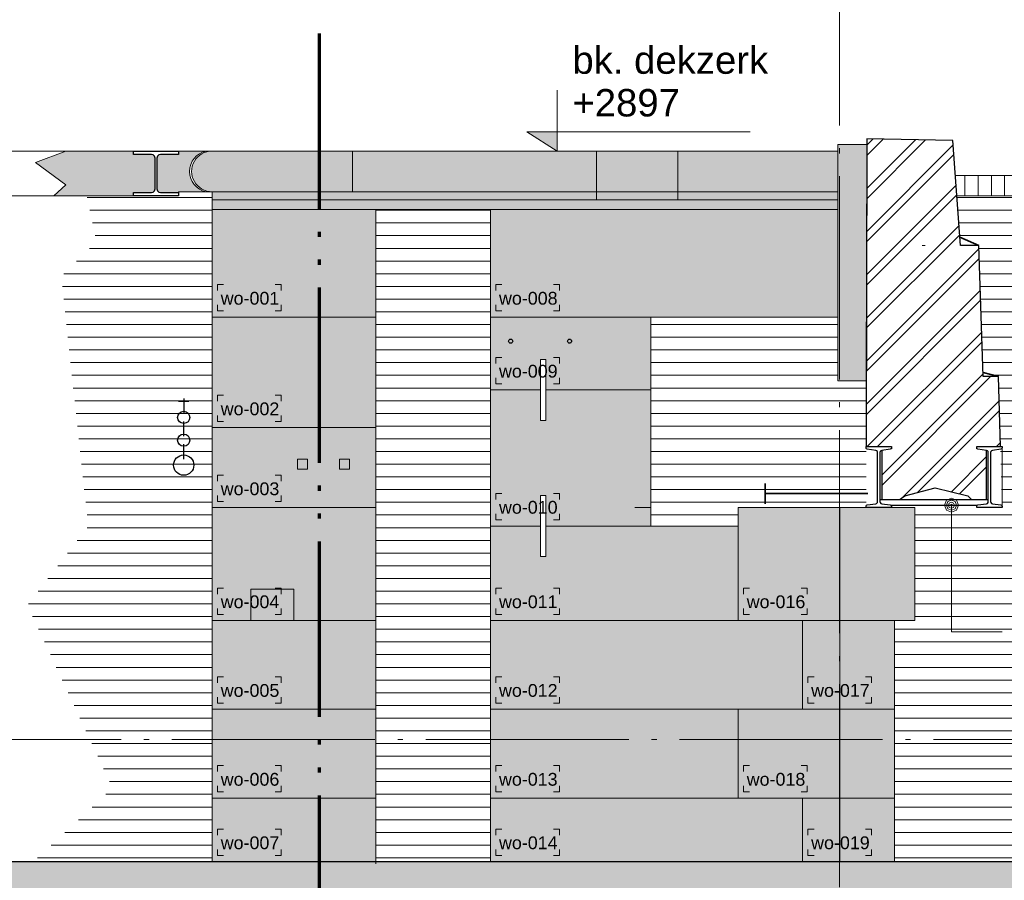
# Model space of a CAD drawing. Extents: x -294884 to 286267, y 0 to 1429765.
# Tile 72 of 178: x -17200 to -12351, y 445639 to 449876. Entities that reach past the tile are written whole.
import ezdxf

# ---------------------------------------------------------------- set-up
doc = ezdxf.new("R2010")
doc.units = 0
doc.header["$MEASUREMENT"] = 0
doc.linetypes.add('DASHDOT', pattern=[1250, 1000, -112.5, 25, -112.5])
doc.linetypes.add('DIVIDE', pattern=[1250, 862.5, -112.5, 25, -112.5, 25, -112.5])
for name, color, linetype in [('A-0010--', 7, 'Continuous'), ('A-0019-AFDEKVLAK', 1, 'Continuous'), ('A-0030-STRAMIEN', 1, 'Continuous'), ('A-0070-SYMBOOL', 1, 'Continuous'), ('A-0250-PROFIEL', 1, 'Continuous'), ('A-0306--', 1, 'Continuous'), ('A-0307-TEKST', 7, 'Continuous')]:
    doc.layers.add(name, color=color, linetype=linetype)
pattern_1 = [(0, (0, 0), (0, 62.5), [])]

# ---------------------------------------------------------------- blocks, each defined once
blk = doc.blocks.new('M-NIEUW_133')
at = {"linetype": 'Continuous', "lineweight": 5}
for color, points in [(8, [(13330, -31574.2, -1.010159), (13330, -31374.2), (16410.6, -31374.2), (16410.6, -31341), (16410.6, -32505), (16410.6, -32191), (15490, -32191), (15490, -33128.8), (15410.6, -33128.8), (15449.4, -33128.8), (15490, -33128.8), (15490, -33220), (15920, -33220), (15920, -33128.8), (16420.6, -33128.8), (16549.7, -33128.8), (16674.7, -33128.8), (16790.6, -33128.8), (16790.6, -33685), (16690.6, -33685), (16690.6, -34871.4), (14700.2, -34871.4), (14700.2, -31661.4), (14136.4, -31661.4), (14135.9, -34871.4), (13330, -34871.4)]), (254, [(16410.6, -31341), (16553.9, -31341), (16551.1, -32505), (16410.6, -32505)]), (254, [(12610, -31540), (12460, -31430), (12610, -31374.2), (13300, -31374.2, 0.809937), (13300, -31574.2), (13163.6, -31574.2), (13163.6, -31578.2), (12943.6, -31594.2), (12550, -31594.2)]), (111, [(4381.7, -34871.4), (53100, -34871.4), (53100, -37129.4), (51585.6, -37171.4), (49782.8, -37271.4), (47980, -37341.4), (46177.2, -37401.4), (44374.5, -37371.4), (42571.8, -37361.4), (40769, -37271.4), (38966.2, -37241.4), (37163.5, -37201.4), (35360.7, -37221.4), (33557.9, -37271.4), (31755.2, -37261.4), (30645.2, -37331.4), (28842.4, -37411.4), (26622.5, -37421.4), (25236.9, -37401.4), (23434.2, -37371.4), (21631.4, -37281.4), (19828.7, -37191.4), (18025.9, -37141.4), (16223.1, -37141.4), (14420.4, -37131.4), (12617.6, -37081.4), (10814.9, -37041.4), (9012.1, -37131.4), (7209.3, -37221.4), (5406.6, -37271.4), (4381.7, -37289.8)])]:
    blk.add_hatch(color=color, dxfattribs=at).paths.add_polyline_path(points, flags=0)
h = blk.add_hatch(dxfattribs=at)
h.set_pattern_fill('@AVMWV', color=8, style=0, pattern_type=0)
h.set_pattern_definition([(90, (0, 0), (-65, 4e-15), [])])
h.paths.add_polyline_path([(16989.2, -31493.7), (33229.7, -31493.7), (33229.7, -31593.7), (17105, -31593.7), (16996.4, -31593.7), (16992.9, -31545.2)], flags=0)
h = blk.add_hatch(dxfattribs=at)
h.set_pattern_fill('@AVMWH2', color=251, style=0, pattern_type=0)
h.set_pattern_definition(pattern_1)
h.paths.add_polyline_path([(12450, -34871.4), (12840, -34510), (12420, -33610), (12720, -33220), (12640, -32480), (12587, -31990), (12760, -31820), (12712, -31594.2), (13163.6, -31594.2), (13330, -31574.2), (13330, -34871.4)], flags=0)
h = blk.add_hatch(dxfattribs=at)
h.set_pattern_fill('@AVMWH2', color=251, style=0, pattern_type=0)
h.set_pattern_definition(pattern_1)
h.paths.add_polyline_path([(16690.6, -34871.4), (16690.6, -33685), (16790.6, -33685), (16790.6, -33128.8), (16890, -33071.2), (17094.9, -33128.8), (17219.9, -33128.8), (17201.3, -32483.3), (17126, -32464.3), (17104.5, -31838.5), (17012, -31798.3), (16996.4, -31593.7), (30447.9, -31593.7), (30447.9, -32114.3), (25400.6, -32114.3), (25400.6, -32434), (25620.6, -32434), (25620.6, -32809), (25740.6, -32809), (25740.6, -33371.5), (25620.6, -33371.5), (25620.6, -33809), (25740.6, -33809), (25740.6, -34370), (25620.6, -34370), (25620.6, -34871.4)], flags=0)
h = blk.add_hatch(dxfattribs=at)
h.set_pattern_fill('@AVMWH2', color=251, style=0, pattern_type=0)
h.set_pattern_definition(pattern_1)
h.paths.add_polyline_path([(14135.9, -34883.2), (14700.2, -34871.4), (14700.2, -31661.4), (14136.4, -31661.4)], flags=0)
h = blk.add_hatch(dxfattribs=at)
h.set_pattern_fill('@AVMWH2', color=251, style=0, pattern_type=0)
h.set_pattern_definition(pattern_1)
h.paths.add_polyline_path([(16551.1, -32505), (16410.6, -32505), (16410.6, -32191), (15490, -32191), (15490, -33220), (15920, -33220), (15920, -33128.8), (16549.7, -33128.8)], flags=0)
at = {"layer": 'A-0030-STRAMIEN', "linetype": 'Continuous', "lineweight": 5}
blk.add_hatch(color=253, dxfattribs=at).paths.add_polyline_path([(14878.8, -31279.2), (15028.8, -31279.2), (15028.8, -31374.2)], flags=0)
at = {"color": 1, "linetype": 'DIVIDE', "lineweight": 70}
blk.add_lwpolyline([(13856.5, -30795.9), (13856.5, -37160)], dxfattribs=at)
at = {"color": 8, "linetype": 'Continuous', "lineweight": 13}
blk.add_lwpolyline([(13330, -34871.4), (14135.9, -34871.4), (14136.4, -31661.4), (14700.2, -31661.4), (14700.2, -34871.4), (16690.6, -34871.4), (16690.6, -33685), (16790.6, -33685), (16790.6, -33128.8), (16674.7, -33128.8), (16549.7, -33128.8), (16420.6, -33128.8), (15920, -33128.8), (15920, -33220), (15490, -33220), (15490, -33128.8), (15449.4, -33128.8), (15410.6, -33128.8), (15490, -33128.8), (15490, -32191), (16410.6, -32191), (16410.6, -32505), (16410.6, -32505), (16410.6, -31341), (16410.6, -31341), (16410.6, -31374.2), (13330, -31374.2, 1.010159), (13330, -31574.2)], format="xyb", close=True, dxfattribs=at)
at = {"color": 254, "linetype": 'Continuous', "lineweight": 13}
blk.add_lwpolyline([(16410.6, -31341), (16553.9, -31341), (16551.1, -32505), (16410.6, -32505)], close=True, dxfattribs=at)
blk.add_lwpolyline([(12550, -31594.2), (12943.6, -31594.2), (13163.6, -31578.2), (13163.6, -31574.2), (13300, -31574.2, -0.809937), (13300, -31374.2), (12610, -31374.2), (12460, -31430), (12610, -31540)], format="xyb", close=True, dxfattribs=at)
at = {"color": 7, "linetype": 'Continuous', "lineweight": 18}
for points in [[(16410.6, -31374.2), (13163.6, -31374.2)], [(16410.6, -31574.2), (13163.6, -31574.2)], [(14135.9, -34883.2), (14136.4, -31661.4), (14700.2, -31661.4), (14700.2, -34871.4)], [(16420.6, -34871.4), (16420.6, -33128.8)]]:
    blk.add_lwpolyline(points, dxfattribs=at)
blk.add_lwpolyline([(13330, -34871.4), (13330, -31574.2, -1.010159), (13330, -31374.2)], format="xyb", dxfattribs=at)
at = {"color": 1, "linetype": 'Continuous', "lineweight": 13}
for points in [[(14021.8, -31374.2), (14021.8, -31574.2)], [(15222.2, -31374.2), (15222.2, -31614.2)], [(15622.5, -31374.2), (15622.5, -31614.2)], [(16410.6, -31614.2), (13330, -31614.2)]]:
    blk.add_lwpolyline(points, dxfattribs=at)
at = {"color": 8, "linetype": 'Continuous', "lineweight": 5}
for points in [[(14136.4, -31661.4), (13330, -31661.4)], [(16410.6, -31661.4), (14700.2, -31661.4)], [(14136.3, -32191), (13330, -32191)], [(15490, -32191), (14700.2, -32191)], [(15490, -32550), (14700.2, -32550)], [(14136.2, -32735.3), (13329.9, -32735.3)], [(13330, -33128.8), (14136, -33128.8)], [(15920, -33128.8), (15920, -33685)], [(15490, -33220), (14700.2, -33220)], [(13330, -33685), (14136, -33685)], [(16420.6, -33685), (14700.2, -33685)], [(16237, -33685), (16237, -34121.5)], [(16690.6, -33685), (16420.6, -33685)], [(13330, -34121.5), (14136, -34121.5)], [(16420.6, -34121.5), (14700.2, -34121.5)], [(15920, -34121.5), (15920, -34559)], [(16690.6, -34121.5), (16420.6, -34121.5)], [(13330, -34559), (14136, -34559)], [(16420.6, -34559), (14700.2, -34559)], [(16237, -34559), (16237, -34871.4)], [(16690.6, -34559), (16420.6, -34559)]]:
    blk.add_lwpolyline(points, dxfattribs=at)
at = {"color": 5, "linetype": 'Continuous', "lineweight": 25}
for points in [[(13165, -32605), (13215, -32605)], [(13190, -32592.5), (13190, -32665)], [(13190, -32777.5), (13190, -32705)], [(13190, -32890), (13190, -32817.5)], [(4381.7, -34871.4), (53100, -34871.4)]]:
    blk.add_lwpolyline(points, dxfattribs=at)
at = {"color": 7, "linetype": 'Continuous', "lineweight": 18}
for points in [[(13750, -32940), (13800, -32940), (13800, -32890), (13750, -32890)], [(13956.5, -32940), (14006.5, -32940), (14006.5, -32890), (13956.5, -32890)], [(13733, -33685), (13733, -33530), (13520, -33530), (13520, -33685)]]:
    blk.add_lwpolyline(points, close=True, dxfattribs=at)
at = {"color": 4, "linetype": 'Continuous', "lineweight": 35}
blk.add_lwpolyline([(16052.9, -33010.5), (16052.9, -33110.5)], dxfattribs=at)
at = {"color": 111, "linetype": 'Continuous', "lineweight": 13}
blk.add_lwpolyline([(4381.7, -34871.4), (53100, -34871.4)], dxfattribs=at)
at = {"color": 5, "linetype": 'Continuous', "lineweight": 25}
for centre, radius in [((14800, -32310), 10), ((15090, -32310), 10), ((13190, -32685), 30), ((13190, -32797.5), 30), ((13190, -32920), 50)]:
    blk.add_circle(centre, radius, dxfattribs=at)
at = {"layer": 'A-0030-STRAMIEN', "color": 1, "linetype": 'DASHDOT', "lineweight": 13}
for points in [[(16418.8, -28998), (16418.8, -38511)], [(4381.7, -34271.4), (53100, -34271.4)]]:
    blk.add_lwpolyline(points, dxfattribs=at)
at = {"layer": 'A-0030-STRAMIEN', "color": 1, "linetype": 'Continuous', "lineweight": 13}
for points in [[(15028.8, -31074.2), (15028.8, -31374.2), (14878.8, -31279.2), (15978.8, -31279.2)], [(14878.8, -31374.2), (15178.8, -31374.2)]]:
    blk.add_lwpolyline(points, dxfattribs=at)
at = {"layer": 'A-0030-STRAMIEN', "color": 7, "linetype": 'Continuous', "lineweight": 18}
blk.add_lwpolyline([(16052.9, -33010.5), (16052.9, -33110.5)], dxfattribs=at)
at = {"layer": 'A-0306--', "color": 1, "linetype": 'Continuous', "lineweight": 13}
for points in [[(13386.7, -32031), (13356.7, -32031), (13356.7, -32061)], [(13640, -32031), (13670, -32031), (13670, -32061)], [(14756.9, -32031), (14726.9, -32031), (14726.9, -32061)], [(15010.2, -32031), (15040.2, -32031), (15040.2, -32061)], [(13386.7, -32161), (13356.7, -32161), (13356.7, -32131)], [(13640, -32161), (13670, -32161), (13670, -32131)], [(14756.9, -32161), (14726.9, -32161), (14726.9, -32131)], [(15010.2, -32161), (15040.2, -32161), (15040.2, -32131)], [(14756.9, -32390), (14726.9, -32390), (14726.9, -32420)], [(15010.2, -32390), (15040.2, -32390), (15040.2, -32420)], [(14756.9, -32520), (14726.9, -32520), (14726.9, -32490)], [(15010.2, -32520), (15040.2, -32520), (15040.2, -32490)], [(13386.6, -32575.3), (13356.6, -32575.3), (13356.6, -32605.3)], [(13639.9, -32575.3), (13669.9, -32575.3), (13669.9, -32605.3)], [(13386.6, -32705.3), (13356.6, -32705.3), (13356.6, -32675.3)], [(13639.9, -32705.3), (13669.9, -32705.3), (13669.9, -32675.3)], [(13386.7, -32968.8), (13356.7, -32968.8), (13356.7, -32998.8)], [(13640, -32968.8), (13670, -32968.8), (13670, -32998.8)], [(14756.9, -33060), (14726.9, -33060), (14726.9, -33090)], [(15010.2, -33060), (15040.2, -33060), (15040.2, -33090)], [(13386.7, -33098.8), (13356.7, -33098.8), (13356.7, -33068.8)], [(13640, -33098.8), (13670, -33098.8), (13670, -33068.8)], [(14756.9, -33190), (14726.9, -33190), (14726.9, -33160)], [(15010.2, -33190), (15040.2, -33190), (15040.2, -33160)], [(13386.7, -33525), (13356.7, -33525), (13356.7, -33555)], [(13640, -33525), (13670, -33525), (13670, -33555)], [(14756.9, -33525), (14726.9, -33525), (14726.9, -33555)], [(15010.2, -33525), (15040.2, -33525), (15040.2, -33555)], [(15976.7, -33525), (15946.7, -33525), (15946.7, -33555)], [(16230, -33525), (16260, -33525), (16260, -33555)], [(13386.7, -33655), (13356.7, -33655), (13356.7, -33625)], [(13640, -33655), (13670, -33655), (13670, -33625)], [(14756.9, -33655), (14726.9, -33655), (14726.9, -33625)], [(15010.2, -33655), (15040.2, -33655), (15040.2, -33625)], [(15976.7, -33655), (15946.7, -33655), (15946.7, -33625)], [(16230, -33655), (16260, -33655), (16260, -33625)], [(13386.7, -33961.5), (13356.7, -33961.5), (13356.7, -33991.5)], [(13640, -33961.5), (13670, -33961.5), (13670, -33991.5)], [(14756.9, -33961.5), (14726.9, -33961.5), (14726.9, -33991.5)], [(15010.2, -33961.5), (15040.2, -33961.5), (15040.2, -33991.5)], [(16293.7, -33961.5), (16263.7, -33961.5), (16263.7, -33991.5)], [(16547, -33961.5), (16577, -33961.5), (16577, -33991.5)], [(13386.7, -34091.5), (13356.7, -34091.5), (13356.7, -34061.5)], [(13640, -34091.5), (13670, -34091.5), (13670, -34061.5)], [(14756.9, -34091.5), (14726.9, -34091.5), (14726.9, -34061.5)], [(15010.2, -34091.5), (15040.2, -34091.5), (15040.2, -34061.5)], [(16293.7, -34091.5), (16263.7, -34091.5), (16263.7, -34061.5)], [(16547, -34091.5), (16577, -34091.5), (16577, -34061.5)], [(13386.7, -34399), (13356.7, -34399), (13356.7, -34429)], [(13640, -34399), (13670, -34399), (13670, -34429)], [(14756.9, -34399), (14726.9, -34399), (14726.9, -34429)], [(15010.2, -34399), (15040.2, -34399), (15040.2, -34429)], [(15976.7, -34399), (15946.7, -34399), (15946.7, -34429)], [(16230, -34399), (16260, -34399), (16260, -34429)], [(13386.7, -34529), (13356.7, -34529), (13356.7, -34499)], [(13640, -34529), (13670, -34529), (13670, -34499)], [(14756.9, -34529), (14726.9, -34529), (14726.9, -34499)], [(15010.2, -34529), (15040.2, -34529), (15040.2, -34499)], [(15976.7, -34529), (15946.7, -34529), (15946.7, -34499)], [(16230, -34529), (16260, -34529), (16260, -34499)], [(13386.7, -34711.4), (13356.7, -34711.4), (13356.7, -34741.4)], [(13640, -34711.4), (13670, -34711.4), (13670, -34741.4)], [(14756.9, -34711.4), (14726.9, -34711.4), (14726.9, -34741.4)], [(15010.2, -34711.4), (15040.2, -34711.4), (15040.2, -34741.4)], [(16293.7, -34711.4), (16263.7, -34711.4), (16263.7, -34741.4)], [(16547, -34711.4), (16577, -34711.4), (16577, -34741.4)], [(13386.7, -34841.4), (13356.7, -34841.4), (13356.7, -34811.4)], [(13640, -34841.4), (13670, -34841.4), (13670, -34811.4)], [(14756.9, -34841.4), (14726.9, -34841.4), (14726.9, -34811.4)], [(15010.2, -34841.4), (15040.2, -34841.4), (15040.2, -34811.4)], [(16293.7, -34841.4), (16263.7, -34841.4), (16263.7, -34811.4)], [(16547, -34841.4), (16577, -34841.4), (16577, -34811.4)]]:
    blk.add_lwpolyline(points, dxfattribs=at)
at = {"layer": 'A-0307-TEKST', "color": 7, "linetype": 'Continuous', "char_height": 63, "attachment_point": 7, "line_spacing_factor": 1.333333}
for s, insert in [('{\\fArial|b0|i0|c12|p0;wo-001}', (13372.3, -32131)), ('{\\fArial|b0|i0|c12|p0;wo-002}', (13372.3, -32675.3)), ('{\\fArial|b0|i0|c12|p0;wo-003}', (13372.3, -33068.8)), ('{\\fArial|b0|i0|c12|p0;wo-004}', (13372.3, -33625)), ('{\\fArial|b0|i0|c12|p0;wo-011}', (14742.5, -33625)), ('{\\fArial|b0|i0|c12|p0;wo-016}', (15962.3, -33625)), ('{\\fArial|b0|i0|c12|p0;wo-005}', (13372.3, -34061.5)), ('{\\fArial|b0|i0|c12|p0;wo-012}', (14742.5, -34061.5)), ('{\\fArial|b0|i0|c12|p0;wo-017}', (16279.4, -34061.5)), ('{\\fArial|b0|i0|c12|p0;wo-006}', (13372.3, -34499)), ('{\\fArial|b0|i0|c12|p0;wo-013}', (14742.5, -34499)), ('{\\fArial|b0|i0|c12|p0;wo-018}', (15962.3, -34499)), ('{\\fArial|b0|i0|c12|p0;wo-007}', (13372.3, -34811.4)), ('{\\fArial|b0|i0|c12|p0;wo-014}', (14742.5, -34811.4)), ('{\\fArial|b0|i0|c12|p0;wo-019}', (16279.4, -34811.4))]:
    blk.add_mtext(s, dxfattribs=dict(at, insert=insert))
at = {"layer": 'A-0307-TEKST', "color": 7, "linetype": 'Continuous', "insert": (14742.5, -32131), "char_height": 63, "attachment_point": 7, "rotation": 0.0002, "line_spacing_factor": 1.333333}
blk.add_mtext('{\\fArial|b0|i0|c12|p0;wo-008}', dxfattribs=at)
at = {"linetype": 'Continuous'}
blk.add_wipeout([(15096.4, -30838), (16064.3, -30838), (16064.3, -31014.2), (15096.4, -31014.2)], dxfattribs=at).dxf.layer = 'A-0030-STRAMIEN'
at = {"layer": 'A-0030-STRAMIEN', "color": 7, "linetype": 'Continuous', "insert": (15103.9, -30995.5), "char_height": 135, "attachment_point": 7, "line_spacing_factor": 0.933333}
blk.add_mtext('{\\fArial|b0|i0|c12|p0;bk. dekzerk}', dxfattribs=at)
at = {"linetype": 'Continuous'}
blk.add_wipeout([(16978, -31322.6), (17014.9, -31838.5), (17104.5, -31838.5), (17126.9, -32483.3), (17201.3, -32483.3), (17211.3, -32828.8), (17094.9, -32828.8), (17094.9, -32840.6), (17142.7, -32847.3), (17142.7, -33110.3), (17094.9, -33117), (17050.6, -33071), (16890.6, -33031), (16740.6, -33071), (16674.7, -33117.3), (16626.9, -33110.3), (16626.9, -32847.3), (16674.7, -32840.6), (16674.7, -32828.8), (16549.7, -32828.8), (16553.9, -31313.5)], dxfattribs=at)
for points, layer in [([(14947.5, -32700), (14947.5, -32400), (14972.5, -32400), (14972.5, -32700)], 'A-0019-AFDEKVLAK'), ([(14947.5, -33370), (14947.5, -33070), (14972.5, -33070), (14972.5, -33370)], 'A-0019-AFDEKVLAK'), ([(15096.4, -31048.1), (15633.3, -31048.1), (15633.3, -31224.3), (15096.4, -31224.3)], 'A-0030-STRAMIEN'), ([(12943.6, -31374.2), (13163.6, -31374.2), (13163.6, -31390.2), (13076.3, -31390.2), (13067.3, -31392.6), (13060.8, -31399.2), (13058.3, -31408.2), (13058.3, -31560.2), (13060.8, -31569.2), (13067.3, -31575.8), (13076.3, -31578.2), (13163.6, -31578.2), (13163.6, -31594.2), (12943.6, -31594.2), (12943.6, -31578.2), (13030.8, -31578.2), (13039.8, -31575.8), (13046.4, -31569.2), (13048.8, -31560.2), (13048.8, -31408.2), (13046.4, -31399.2), (13039.8, -31392.6), (13030.8, -31390.2), (12943.6, -31390.2)], 'A-0250-PROFIEL')]:
    blk.add_wipeout(points, dxfattribs=at).dxf.layer = layer
at = {"linetype": 'Continuous', "lineweight": 13}
h = blk.add_hatch(dxfattribs=at)
h.set_pattern_fill('^MB0-100', color=1, style=0, pattern_type=0)
h.set_pattern_definition([(45, (0, 0), (-106.066, 106.066), []), (45, (0, 50), (-106.066, 106.066), [])])
h.paths.add_polyline_path([(16978, -31322.6), (17014.9, -31838.5), (17104.5, -31838.5), (17126.9, -32483.3), (17201.3, -32483.3), (17211.3, -32828.8), (17094.9, -32828.8), (17094.9, -32840.6), (17142.7, -32847.3), (17142.7, -33110.3), (17094.9, -33117), (17050.6, -33071), (16890.6, -33031), (16740.6, -33071), (16674.7, -33117.3), (16626.9, -33110.3), (16626.9, -32847.3), (16674.7, -32840.6), (16674.7, -32828.8), (16549.7, -32828.8), (16553.9, -31313.5)], flags=0)
at = {"color": 5, "linetype": 'Continuous', "lineweight": 25}
blk.add_lwpolyline([(16553.9, -31313.5), (16549.7, -32828.8), (16674.7, -32828.8), (16674.7, -32840.6), (16626.9, -32847.3), (16626.9, -33110.3), (16674.7, -33117.3), (16740.6, -33071), (16890.6, -33031), (17050.6, -33071), (17094.9, -33117), (17142.7, -33110.3), (17142.7, -32847.3), (17094.9, -32840.6), (17094.9, -32828.8), (17211.3, -32828.8), (17201.3, -32483.3), (17126.9, -32483.3), (17104.5, -31838.5), (17014.9, -31838.5), (16978, -31322.6)], close=True, dxfattribs=at)
at = {"color": 7, "linetype": 'Continuous', "lineweight": 18}
for points in [[(16551.1, -32505), (16410.6, -32505), (16410.6, -31341), (16553.9, -31341)], [(13300, -31374.2), (12344.8, -31374.2)], [(16989.2, -31493.7), (33229.7, -31493.7)]]:
    blk.add_lwpolyline(points, dxfattribs=at)
at = {"color": 1, "linetype": 'Continuous', "lineweight": 13}
for points in [[(12943.6, -31594.2), (12344.8, -31594.2), (12017.2, -31594.2)], [(16996.4, -31593.7), (33229.7, -31593.7)], [(16410.6, -32191), (15490, -32191), (15490, -33220), (15920, -33220), (15920, -33128.8), (16790.6, -33128.8)], [(16690.6, -34871.4), (16690.6, -33685), (16790.6, -33685), (16790.6, -33128.8)]]:
    blk.add_lwpolyline(points, dxfattribs=at)
at = {"color": 4, "linetype": 'Continuous', "lineweight": 35}
for points in [[(17012, -31798.3), (17104.5, -31838.5)], [(17126, -32464.3), (17201.3, -32483.3)], [(16558.5, -33060.5), (16052.9, -33060.5)]]:
    blk.add_lwpolyline(points, dxfattribs=at)
at = {"color": 1, "linetype": 'Continuous', "lineweight": 13}
for points in [[(14972.5, -32700), (14972.5, -32400), (14947.5, -32400), (14947.5, -32700)], [(14972.5, -33370), (14972.5, -33070), (14947.5, -33070), (14947.5, -33370)]]:
    blk.add_lwpolyline(points, close=True, dxfattribs=at)
at = {"layer": 'A-0010--', "color": 7, "linetype": 'Continuous', "lineweight": 18}
blk.add_lwpolyline([(16841.2, -31838.5), (16825.8, -31838.5)], dxfattribs=at)
at = {"layer": 'A-0010--', "color": 1, "linetype": 'Continuous', "lineweight": 13}
blk.add_lwpolyline([(17219.9, -32828.8), (17219.9, -33128.8)], dxfattribs=at)
at = {"layer": 'A-0250-PROFIEL', "color": 5, "linetype": 'Continuous', "lineweight": 25}
blk.add_lwpolyline([(12943.6, -31374.2), (13163.6, -31374.2), (13163.6, -31390.2), (13076.3, -31390.2), (13067.3, -31392.6), (13060.8, -31399.2), (13058.3, -31408.2), (13058.3, -31560.2), (13060.8, -31569.2), (13067.3, -31575.8), (13076.3, -31578.2), (13163.6, -31578.2), (13163.6, -31594.2), (12943.6, -31594.2), (12943.6, -31578.2), (13030.8, -31578.2), (13039.8, -31575.8), (13046.4, -31569.2), (13048.8, -31560.2), (13048.8, -31408.2), (13046.4, -31399.2), (13039.8, -31392.6), (13030.8, -31390.2), (12943.6, -31390.2)], close=True, dxfattribs=at)
at = {"layer": 'A-0030-STRAMIEN', "color": 7, "linetype": 'Continuous', "insert": (15103.9, -31205.6), "char_height": 135, "attachment_point": 7, "line_spacing_factor": 0.933333}
blk.add_mtext('{\\fArial|b0|i0|c12|p0;+2897}', dxfattribs=at)
at = {"layer": 'A-0307-TEKST', "color": 7, "linetype": 'Continuous', "char_height": 63, "attachment_point": 7, "line_spacing_factor": 1.333333}
for s, insert in [('{\\fArial|b0|i0|c12|p0;wo-009}', (14742.5, -32490)), ('{\\fArial|b0|i0|c12|p0;wo-010}', (14742.5, -33160))]:
    blk.add_mtext(s, dxfattribs=dict(at, insert=insert))
at = {"linetype": 'Continuous'}
blk.add_wipeout([(17152, -33117.3), (16617.6, -33117.3), (16617.6, -33090.9), (17152, -33090.9)], dxfattribs=at)
at = {"color": 5, "linetype": 'Continuous', "lineweight": 25}
blk.add_lwpolyline([(17152, -33090.9), (16617.6, -33090.9), (16617.6, -33117.3), (17152, -33117.3)], close=True, dxfattribs=at)
at = {"layer": 'A-0070-SYMBOOL', "color": 7, "linetype": 'Continuous', "lineweight": 18}
for points in [[(17005.5, -33117.3), (16995.3, -33142.1), (16970.5, -33152.3), (16945.8, -33142.1), (16935.6, -33117.3), (16945.8, -33092.6), (16970.5, -33082.3), (16995.3, -33092.6)], [(16995.5, -33117.3), (16988.2, -33135), (16970.5, -33142.3), (16952.9, -33135), (16945.5, -33117.3), (16952.9, -33099.7), (16970.5, -33092.3), (16988.2, -33099.7)], [(16985.6, -33117.3), (16981.2, -33127.9), (16970.5, -33132.3), (16959.9, -33127.9), (16955.5, -33117.3), (16959.9, -33106.7), (16970.5, -33102.3), (16981.2, -33106.7)], [(16975.5, -33117.3), (16974.1, -33120.9), (16970.5, -33122.3), (16967, -33120.9), (16965.6, -33117.3), (16967, -33113.8), (16970.5, -33112.3), (16974.1, -33113.8)]]:
    blk.add_lwpolyline(points, close=True, dxfattribs=at)
at = {"linetype": 'Continuous'}
for points in [[(16674.7, -33128.8), (16549.7, -33128.8), (16549.7, -33122.6), (16550.4, -33119.6), (16552.4, -33117.3), (16555.3, -33116.2), (16597.5, -33110.3), (16602.2, -33108.4), (16605.6, -33104.6), (16606.8, -33099.6), (16606.8, -32858), (16605.6, -32853.1), (16602.2, -32849.2), (16597.5, -32847.3), (16555.3, -32841.4), (16552.4, -32840.3), (16550.4, -32838), (16549.7, -32835), (16549.7, -32828.8), (16674.7, -32828.8), (16674.7, -32835), (16674, -32838), (16672, -32840.3), (16669.1, -32841.4), (16626.9, -32847.3), (16622.1, -32849.2), (16618.8, -32853.1), (16617.6, -32858), (16617.6, -33099.6), (16618.8, -33104.6), (16622.1, -33108.4), (16626.9, -33110.3), (16669.1, -33116.2), (16672, -33117.3), (16674, -33119.6), (16674.7, -33122.6)], [(17219.9, -33128.8), (17094.9, -33128.8), (17094.9, -33122.6), (17095.7, -33119.6), (17097.7, -33117.3), (17100.5, -33116.2), (17142.7, -33110.3), (17147.5, -33108.4), (17150.8, -33104.6), (17152, -33099.6), (17152, -32858), (17150.8, -32853.1), (17147.5, -32849.2), (17142.7, -32847.3), (17100.5, -32841.4), (17097.7, -32840.3), (17095.7, -32838), (17094.9, -32835), (17094.9, -32828.8), (17219.9, -32828.8), (17219.9, -32835), (17219.2, -32838), (17217.2, -32840.3), (17214.4, -32841.4), (17172.1, -32847.3), (17167.4, -32849.2), (17164, -32853.1), (17162.8, -32858), (17162.8, -33099.6), (17164, -33104.6), (17167.4, -33108.4), (17172.1, -33110.3), (17214.4, -33116.2), (17217.2, -33117.3), (17219.2, -33119.6), (17219.9, -33122.6)]]:
    blk.add_wipeout(points, dxfattribs=at).dxf.layer = 'A-0250-PROFIEL'
at = {"layer": 'A-0070-SYMBOOL', "color": 1, "linetype": 'Continuous', "lineweight": 13}
blk.add_lwpolyline([(16970.5, -33117.3), (16970.5, -33740.9), (17220.5, -33740.9)], dxfattribs=at)
at = {"layer": 'A-0250-PROFIEL', "color": 5, "linetype": 'Continuous', "lineweight": 25}
for points in [[(16674.7, -33128.8), (16549.7, -33128.8), (16549.7, -33122.6), (16550.4, -33119.6), (16552.4, -33117.3), (16555.3, -33116.2), (16597.5, -33110.3), (16602.2, -33108.4), (16605.6, -33104.6), (16606.8, -33099.6), (16606.8, -32858), (16605.6, -32853.1), (16602.2, -32849.2), (16597.5, -32847.3), (16555.3, -32841.4), (16552.4, -32840.3), (16550.4, -32838), (16549.7, -32835), (16549.7, -32828.8), (16674.7, -32828.8), (16674.7, -32835), (16674, -32838), (16672, -32840.3), (16669.1, -32841.4), (16626.9, -32847.3), (16622.1, -32849.2), (16618.8, -32853.1), (16617.6, -32858), (16617.6, -33099.6), (16618.8, -33104.6), (16622.1, -33108.4), (16626.9, -33110.3), (16669.1, -33116.2), (16672, -33117.3), (16674, -33119.6), (16674.7, -33122.6)], [(17219.9, -33128.8), (17094.9, -33128.8), (17094.9, -33122.6), (17095.7, -33119.6), (17097.7, -33117.3), (17100.5, -33116.2), (17142.7, -33110.3), (17147.5, -33108.4), (17150.8, -33104.6), (17152, -33099.6), (17152, -32858), (17150.8, -32853.1), (17147.5, -32849.2), (17142.7, -32847.3), (17100.5, -32841.4), (17097.7, -32840.3), (17095.7, -32838), (17094.9, -32835), (17094.9, -32828.8), (17219.9, -32828.8), (17219.9, -32835), (17219.2, -32838), (17217.2, -32840.3), (17214.4, -32841.4), (17172.1, -32847.3), (17167.4, -32849.2), (17164, -32853.1), (17162.8, -32858), (17162.8, -33099.6), (17164, -33104.6), (17167.4, -33108.4), (17172.1, -33110.3), (17214.4, -33116.2), (17217.2, -33117.3), (17219.2, -33119.6), (17219.9, -33122.6)]]:
    blk.add_lwpolyline(points, close=True, dxfattribs=at)

msp = doc.modelspace()

# ---------------------------------------------------------------- block references
msp.add_blockref('M-NIEUW_133', (-29582, 480603))

doc.saveas('drawing.dxf')
